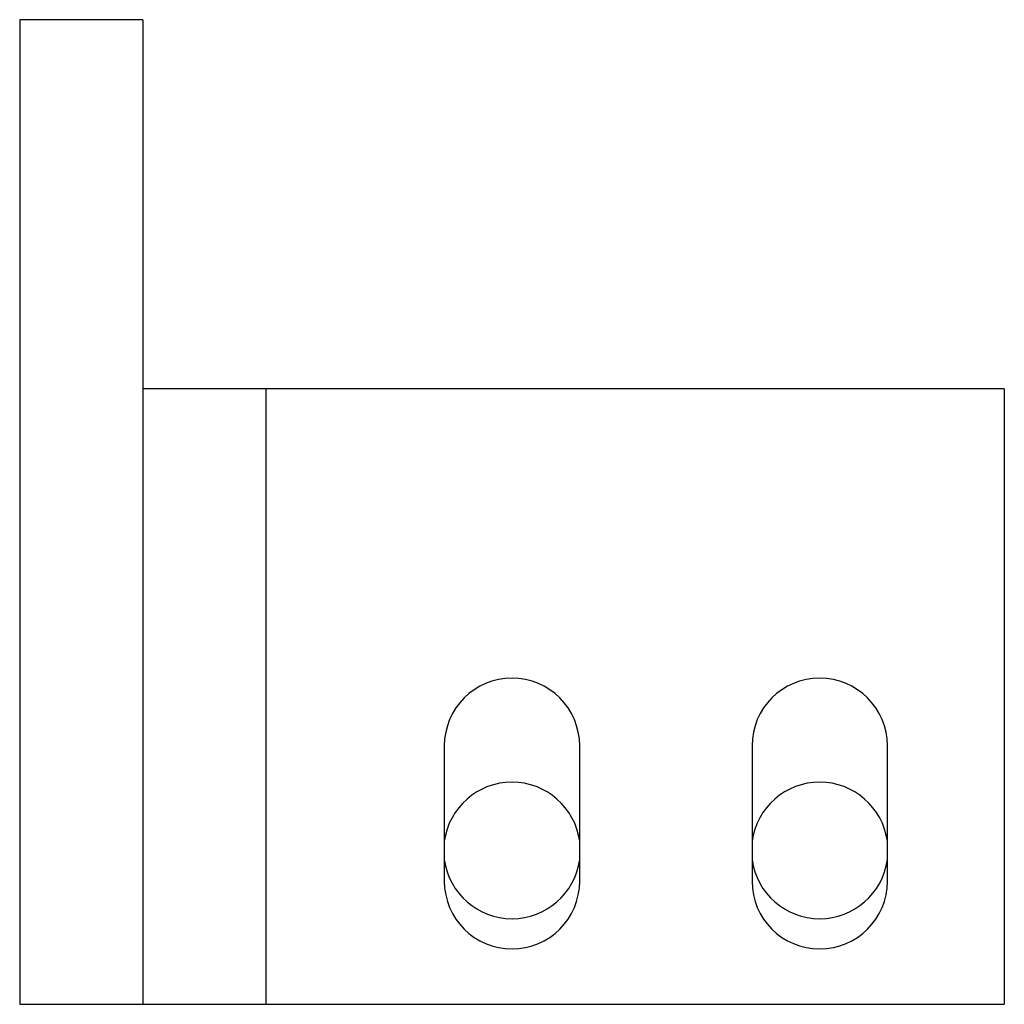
# Model space of a CAD drawing. Header units: millimetres. Extents: x 12 to 92, y 31.9 to 111.9.
import ezdxf

# ---------------------------------------------------------------- set-up
doc = ezdxf.new("R2010")
doc.units = ezdxf.units.MM
doc.header["$LTSCALE"] = 9.322765
doc.layers.get('0').update_dxf_attribs({"linetype": 'CONTINUOUS'})

msp = doc.modelspace()

# ---------------------------------------------------------------- linework, layer by layer
at = {"color": 7, "linetype": 'Continuous'}
for p, q in [((11.963, 111.86), (11.963, 31.86)), ((21.963, 111.86), (11.963, 111.86)), ((21.963, 111.86), (21.963, 31.86)), ((91.963, 81.86), (21.963, 81.86)), ((31.963, 81.86), (31.963, 31.86)), ((91.963, 81.86), (91.963, 31.86)), ((46.463, 52.86), (46.463, 41.86)), ((57.463, 41.86), (57.463, 52.86)), ((71.463, 52.86), (71.463, 41.86)), ((82.463, 41.86), (82.463, 52.86)), ((11.963, 31.86), (91.963, 31.86))]:
    msp.add_line(p, q, dxfattribs=at)
for centre, radius, start, end in [((51.963, 52.86), 5.5, 0, 180), ((76.963, 52.86), 5.5, 0, 180), ((51.963, 44.36), 5.55, 7.69667, 172.30333), ((76.963, 44.36), 5.55, 7.69667, 172.30333), ((51.963, 44.36), 5.55, 187.69667, 352.30333), ((76.963, 44.36), 5.55, 187.69667, 352.30333), ((51.963, 41.86), 5.5, 180, 360), ((76.963, 41.86), 5.5, 180, 360)]:
    msp.add_arc(centre, radius, start, end, dxfattribs=at)

doc.saveas('drawing.dxf')
